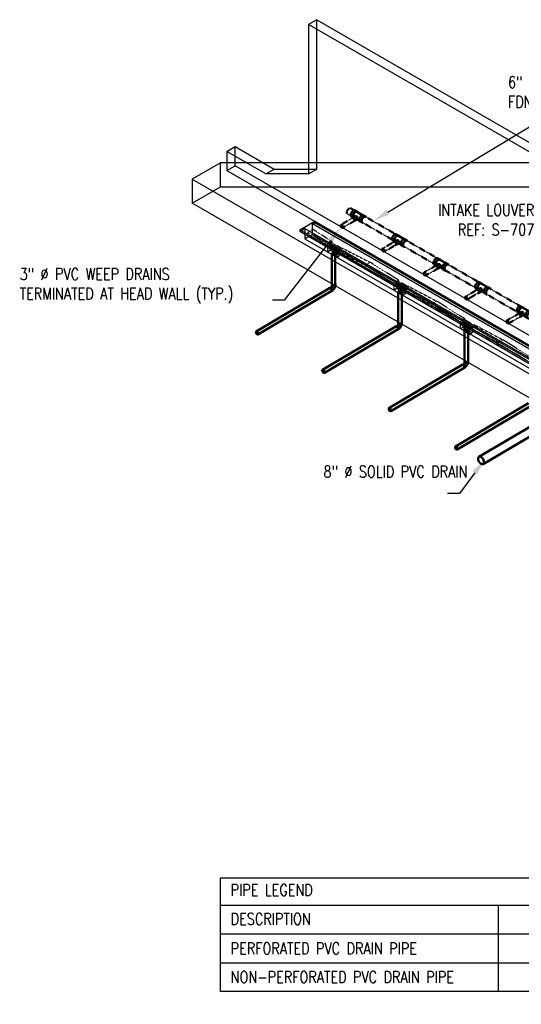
# Model space of a CAD drawing. Header units: inches. Extents: x 175 to 32888, y -1032 to 703.
# Tile 2 of 44: x 175 to 688, y -396 to 611. Entities that reach past the tile are written whole.
import ezdxf
from ezdxf import colors
from ezdxf.entities.mleader import LeaderData, LeaderLine
from ezdxf.math import Vec2, Vec3

# ---------------------------------------------------------------- set-up
doc = ezdxf.new("R2010")
doc.units = ezdxf.units.IN
doc.header["$LTSCALE"] = 0.5
doc.header["$MEASUREMENT"] = 0
for name, pattern in [('Dash - 1_16_', [0.1875, 0.125, -0.0625]), ('Dot 1_32_', [0.03125, 0, -0.03125]), ('HIDDEN2', [0.1875, 0.125, -0.0625])]:
    doc.linetypes.add(name, pattern=pattern)
for name, color, linetype in [('M-ANNO-NOTE', 2, 'Continuous'), ('M-DETL-LIGHT', 1, 'Continuous'), ('M-SECT-PATT', 8, 'Continuous'), ('P-PIPE', 3, 'Continuous'), ('S-ANNO-DIMS', 1, 'Continuous'), ('S-ANNO-TEXT', 2, 'Continuous')]:
    doc.layers.add(name, color=color, linetype=linetype)
doc.styles.add('Annotative', font='romans.shx', dxfattribs={"width": 0.8, "height": 0.125})

# ---------------------------------------------------------------- blocks, each defined once
blk = doc.blocks.new('Bend - PVC - Sch 40 - DWV_USACE - Standard-V30-DRAINAGE ISOMETRIC')
at = {"layer": 'P-PIPE', "color": 90, "lineweight": 50}
for p, q in [((1285, -169), (1283.9, -169.6)), ((1286.2, -165.7), (1286.2, -166.9)), ((1290.1, -166.9), (1290.1, -165.7)), ((1285.9, -173), (1287, -172.4))]:
    blk.add_line(p, q, dxfattribs=at)
for points in [[(1284.9, -169.7, 0), (1284.5, -169.5, 0), (1284.2, -169.5, 0), (1283.9, -169.6, 0), (1283.7, -169.8, 0), (1283.6, -170, 0)], [(1285.4, -173.1, 0), (1285.6, -173.1, 0), (1285.9, -173, 0), (1286.1, -172.8, 0), (1286.3, -172.5, 0), (1286.3, -172.1, 0), (1286.3, -171.7, 0), (1286.1, -171.2, 0), (1285.9, -170.7, 0), (1285.6, -170.3, 0), (1285.3, -170, 0), (1284.9, -169.7, 0)], [(1285, -169, 0), (1285, -169, 0), (1285.3, -168.9, 0), (1285.6, -168.9, 0), (1286, -169.1, 0)], [(1286.3, -167.4, 0), (1286.3, -167.4, 0), (1286.3, -167.5, 0), (1286.3, -167.6, 0), (1286.2, -167.6, 0), (1286.2, -167.7, 0), (1286.2, -167.8, 0), (1286.1, -167.8, 0), (1286.1, -167.9, 0), (1286.1, -168, 0), (1286, -168.1, 0), (1286, -168.1, 0), (1286, -168.2, 0), (1285.9, -168.3, 0), (1285.9, -168.4, 0), (1285.8, -168.4, 0), (1285.8, -168.5, 0), (1285.7, -168.6, 0), (1285.7, -168.6, 0), (1285.6, -168.7, 0), (1285.6, -168.7, 0), (1285.5, -168.8, 0), (1285.5, -168.8, 0), (1285.4, -168.9, 0), (1285.4, -168.9, 0)], [(1286, -169.1, 0), (1286.3, -169.3, 0), (1286.7, -169.7, 0), (1286.9, -170.1, 0), (1287.2, -170.6, 0), (1287.3, -171, 0), (1287.4, -171.5, 0), (1287.3, -171.9, 0), (1287.2, -172.2, 0), (1287, -172.4, 0)], [(1286.3, -165.3, 0), (1286.2, -165.4, 0), (1286.2, -165.7, 0), (1286.2, -166, 0), (1286.4, -166.3, 0), (1286.7, -166.5, 0)], [(1286.7, -167.7, 0), (1286.4, -167.5, 0), (1286.2, -167.2, 0), (1286.2, -166.9, 0)], [(1286.7, -166.5, 0), (1287.1, -166.7, 0), (1287.6, -166.8, 0), (1288.1, -166.8, 0), (1288.6, -166.8, 0), (1289.1, -166.7, 0), (1289.5, -166.5, 0), (1289.8, -166.3, 0), (1290, -166, 0), (1290.1, -165.7, 0), (1290, -165.4, 0), (1290, -165.3, 0)], [(1290.1, -166.9, 0), (1290, -167.2, 0), (1289.8, -167.5, 0), (1289.5, -167.7, 0), (1289.1, -167.9, 0), (1288.6, -168, 0), (1288.1, -168, 0), (1287.6, -168, 0), (1287.1, -167.9, 0), (1286.7, -167.7, 0)], [(1289.8, -167.5, 0), (1289.8, -167.5, 0), (1289.8, -167.7, 0), (1289.8, -167.9, 0), (1289.8, -168, 0), (1289.7, -168.2, 0), (1289.7, -168.3, 0), (1289.6, -168.5, 0), (1289.6, -168.7, 0), (1289.5, -168.8, 0), (1289.5, -169, 0), (1289.4, -169.1, 0), (1289.4, -169.3, 0), (1289.3, -169.4, 0), (1289.2, -169.6, 0), (1289.1, -169.7, 0), (1289.1, -169.8, 0), (1289, -170, 0), (1288.9, -170.1, 0), (1288.8, -170.3, 0), (1288.7, -170.4, 0), (1288.6, -170.5, 0), (1288.5, -170.7, 0), (1288.4, -170.8, 0), (1288.3, -170.9, 0), (1288.2, -171, 0), (1288.1, -171.2, 0), (1288, -171.3, 0), (1287.9, -171.4, 0), (1287.8, -171.5, 0), (1287.6, -171.6, 0), (1287.5, -171.7, 0), (1287.4, -171.8, 0), (1287.3, -171.9, 0)]]:
    blk.add_polyline3d(points, dxfattribs=at)
for centre, start, end in [((1287.2, -166.2), 126.6849, 134.3783), ((1289.1, -166.2), 45.6217, 53.3151)]:
    blk.add_arc(centre, 1.24, start, end, dxfattribs=at)
blk = doc.blocks.new('Plumbing_Joints_Spears_DWV_Tee_Reducing_Vent-Tee - P442-V27-DRAINAGE ISOMETRIC')
at = {"layer": 'P-PIPE', "color": 90, "lineweight": 50}
for p, q in [((2302.2, -613.9), (2300.1, -612.7)), ((2307.7, -617.5), (2302, -614.2)), ((2296.4, -619), (2298.1, -619.9)), ((2298.4, -619.8), (2297.3, -620.4)), ((2300.6, -618.7), (2298.9, -619.7)), ((2299.2, -623.7), (2300.3, -623.1)), ((2300.6, -622.7), (2302.3, -621.7)), ((2302.1, -621.9), (2304.4, -623.2)), ((2305.1, -624), (2307.2, -625.2)), ((2310.8, -618.9), (2308.7, -617.7))]:
    blk.add_line(p, q, dxfattribs=at)
for points in [[(2295.7, -617.3, 0), (2295.7, -616.5, 0), (2296, -615.6, 0), (2296.4, -614.8, 0), (2296.9, -614, 0), (2297.6, -613.3, 0), (2298.2, -612.9, 0), (2298.9, -612.6, 0), (2299.5, -612.5, 0), (2300, -612.7, 0)], [(2302.7, -614.6, 0), (2302.6, -614.3, 0), (2302.2, -613.9, 0), (2301.6, -613.7, 0), (2301, -613.8, 0), (2300.4, -614.1, 0), (2299.7, -614.6, 0), (2299.1, -615.2, 0), (2298.5, -616, 0), (2298.1, -616.9, 0), (2297.9, -617.7, 0), (2297.8, -618.5, 0)], [(2298, -618.4, 0), (2298.1, -617.7, 0), (2298.3, -616.9, 0), (2298.7, -616.1, 0), (2299.2, -615.4, 0), (2299.7, -614.8, 0), (2300.4, -614.3, 0), (2301, -614.1, 0), (2301.5, -614, 0), (2302, -614.2, 0)], [(2296.4, -619, 0), (2296, -618.6, 0), (2295.7, -618, 0), (2295.7, -617.3, 0)], [(2299.6, -622.8, 0), (2299.6, -622.4, 0), (2299.5, -621.9, 0), (2299.2, -621.5, 0), (2299, -621.1, 0), (2298.6, -620.7, 0), (2298.3, -620.5, 0), (2297.9, -620.3, 0), (2297.6, -620.3, 0), (2297.3, -620.4, 0), (2297.1, -620.6, 0), (2297, -620.7, 0)], [(2297.8, -618.5, 0), (2297.9, -619.3, 0), (2298.1, -619.9, 0)], [(2298.4, -619.7, 0), (2298.3, -619.6, 0), (2298.1, -619.1, 0), (2298, -618.4, 0)], [(2298.4, -619.8, 0), (2298.7, -619.7, 0), (2299, -619.7, 0), (2299.3, -619.8, 0), (2299.7, -620.1, 0), (2300, -620.5, 0), (2300.3, -620.9, 0), (2300.5, -621.3, 0), (2300.7, -621.8, 0), (2300.7, -622.2, 0)], [(2298.7, -623.8, 0), (2299, -623.8, 0), (2299.2, -623.7, 0), (2299.5, -623.5, 0), (2299.6, -623.2, 0), (2299.6, -622.8, 0)], [(2300.7, -622.2, 0), (2300.7, -622.6, 0), (2300.5, -622.9, 0), (2300.3, -623.1, 0)], [(2300.6, -618.7, 0), (2300.9, -618.6, 0), (2301.4, -618.6, 0), (2301.8, -618.8, 0), (2302.2, -619.3, 0), (2302.4, -619.8, 0), (2302.5, -620.5, 0), (2302.5, -621, 0)], [(2302.5, -621, 0), (2302.5, -621.4, 0), (2302.4, -621.7, 0), (2302.3, -621.7, 0)], [(2304.3, -622.3, 0), (2304.4, -621.5, 0), (2304.7, -620.6, 0), (2305.1, -619.8, 0), (2305.6, -619, 0), (2306.2, -618.3, 0), (2306.9, -617.9, 0), (2307.6, -617.6, 0), (2308.2, -617.5, 0), (2308.7, -617.7, 0)], [(2305.1, -624, 0), (2304.7, -623.6, 0), (2304.4, -623, 0), (2304.3, -622.3, 0)], [(2311.4, -619.5, 0), (2311.3, -619.3, 0), (2310.8, -618.9, 0), (2310.3, -618.7, 0), (2309.7, -618.8, 0), (2309, -619.1, 0), (2308.4, -619.6, 0), (2307.7, -620.2, 0), (2307.2, -621, 0), (2306.8, -621.9, 0), (2306.5, -622.7, 0), (2306.4, -623.5, 0)], [(2306.4, -623.5, 0), (2306.5, -624.3, 0), (2306.8, -624.8, 0), (2307.2, -625.2, 0), (2307.7, -625.4, 0), (2308, -625.4, 0)]]:
    blk.add_polyline3d(points, dxfattribs=at)
blk = doc.blocks.new('Plug - PVC - Sch 40 - DWV_USACE - Standard-V26-DRAINAGE ISOMETRIC')
at = {"layer": 'P-PIPE', "color": 90, "lineweight": 50}
for p, q in [((2205.5, -561.9), (2205.1, -562.1)), ((2205.1, -562.1), (2205.3, -562.2)), ((2205.1, -562.1), (2205.1, -562.5))]:
    blk.add_line(p, q, dxfattribs=at)
blk = doc.blocks.new('Mechanical_Box_H_rvt-1-DRAINAGE ISOMETRIC')
blk.add_line((631.9, 293.8), (631.9, 291.7))
at = {"layer": 'M-DETL-LIGHT', "linetype": 'HIDDEN2'}
for p, q in [((470, 393.7), (475.1, 396.7)), ((470, 390.4), (470, 393.7)), ((489.5, 381.2), (470, 393.7)), ((494.6, 384), (475.1, 396.7)), ((489.5, 379.1), (470, 390.5)), ((494.6, 384), (489.5, 381.1)), ((492.9, 381), (494.6, 383)), ((494.6, 384), (494.6, 383)), ((504.3, 377.3), (494.6, 383)), ((489.5, 381.1), (489.5, 379.1)), ((492.9, 381), (489.5, 379.1)), ((499.9, 373.1), (489.5, 379.1)), ((493.1, 380.9), (489.7, 379)), ((489.7, 379), (489.7, 378.5)), ((499.6, 372.7), (489.7, 378.5)), ((490, 378.4), (490, 374)), ((490, 374), (492.8, 375.6)), ((493, 371.7), (490, 374)), ((492.8, 380.4), (490.8, 379.3)), ((493.3, 380.1), (491.2, 378.9)), ((493.9, 379.8), (491.9, 378.6)), ((494.4, 379.4), (492.3, 378.3)), ((492.8, 380.3), (492.8, 375.6)), ((495.8, 373.4), (492.8, 375.6)), ((501.8, 375.8), (492.9, 381)), ((495, 379.2), (493, 378)), ((493, 371.7), (495.8, 373.4)), ((495.4, 378.8), (493.4, 377.6)), ((496.1, 378.5), (494, 377.4)), ((496.5, 378.2), (494.5, 377)), ((497.1, 377.9), (495.1, 376.8)), ((497.6, 377.6), (495.5, 376.4)), ((499.5, 371.2), (495.8, 373.4)), ((498.2, 377.3), (496.2, 376.1)), ((498.6, 376.9), (496.6, 375.8)), ((499.3, 376.7), (497.3, 375.5)), ((499.7, 376.3), (497.7, 375.1)), ((500.4, 376), (498.3, 374.9)), ((500.8, 375.7), (498.7, 374.5)), ((501.4, 375.4), (499.4, 374.3)), ((502.9, 375.1), (499.6, 373.2)), ((502.9, 374.6), (499.6, 372.7)), ((557.4, 339.9), (499.6, 373.6)), ((499.6, 373.2), (499.6, 372.7)), ((499.6, 372.8), (499.6, 368.4)), ((501.9, 375.1), (499.8, 373.9)), ((504.9, 377.6), (499.9, 374.8)), ((504.9, 376), (499.9, 373.1)), ((499.9, 375.1), (528.6, 359.9)), ((499.9, 374.8), (499.9, 373.1)), ((502.4, 374.3), (502.4, 370)), ((502.9, 375.1), (502.9, 374.6)), ((504.9, 377.6), (533.7, 362.9)), ((504.9, 377.6), (504.9, 376)), ((496.7, 369.6), (493, 371.7)), ((496.7, 369.6), (499.5, 371.2)), ((499.6, 368.4), (496.7, 369.6)), ((502.4, 370), (499.5, 371.2)), ((499.6, 368.4), (502.4, 370)), ((528.6, 359.9), (533.7, 362.9)), ((562.4, 344.9), (533.7, 362.9)), ((528.6, 356.7), (528.6, 359.9)), ((557.4, 342), (528.6, 359.9)), ((562.4, 344.8), (557.4, 341.9)), ((560.7, 341.8), (562.4, 343.8)), ((562.4, 344.8), (562.4, 343.8)), ((572.2, 338.1), (562.4, 343.8)), ((557.4, 341.9), (557.4, 339.9)), ((560.7, 341.8), (557.4, 339.9)), ((567.8, 333.9), (557.4, 339.9)), ((560.9, 341.7), (557.6, 339.8)), ((557.6, 339.8), (557.6, 339.3)), ((567.5, 333.6), (557.6, 339.3)), ((557.9, 339.2), (557.9, 334.8)), ((557.9, 334.8), (560.6, 336.4)), ((560.9, 332.5), (557.9, 334.8)), ((560.7, 341.2), (558.7, 340.1)), ((561.2, 340.9), (559.1, 339.7)), ((561.8, 340.6), (559.8, 339.4)), ((562.2, 340.3), (560.2, 339.1)), ((560.6, 341.2), (560.6, 336.4)), ((563.7, 334.2), (560.6, 336.4)), ((569.6, 336.6), (560.7, 341.8)), ((562.9, 340), (560.8, 338.8)), ((560.9, 332.5), (563.7, 334.2)), ((564.6, 330.4), (560.9, 332.5)), ((563.3, 339.6), (561.3, 338.5)), ((563.9, 339.4), (561.9, 338.2)), ((564.4, 339), (562.3, 337.8)), ((565, 338.7), (563, 337.6)), ((565.5, 338.4), (563.4, 337.2)), ((567.3, 332), (563.7, 334.2)), ((566.1, 338.1), (564.1, 336.9)), ((566.5, 337.7), (564.5, 336.6)), ((567.2, 337.5), (565.1, 336.3)), ((567.6, 337.1), (565.6, 336)), ((568.2, 336.9), (566.2, 335.7)), ((568.7, 336.5), (566.6, 335.3)), ((569.3, 336.2), (567.3, 335.1)), ((570.8, 336), (567.5, 334.1)), ((570.8, 335.5), (567.5, 333.6)), ((625.3, 300.4), (567.5, 334.1)), ((567.5, 334.1), (567.5, 333.6)), ((567.5, 333.6), (567.5, 329.2)), ((569.8, 335.9), (567.7, 334.7)), ((572.8, 338.4), (567.8, 335.6)), ((572.8, 336.8), (567.8, 333.9)), ((567.8, 335.6), (596.5, 320.3)), ((567.8, 335.6), (567.8, 333.9)), ((570.2, 335.1), (570.2, 330.8)), ((570.8, 336), (570.8, 335.5)), ((572.8, 338.4), (601.6, 323.3)), ((572.8, 338.4), (572.8, 336.8)), ((564.6, 330.4), (567.3, 332)), ((567.5, 329.2), (564.6, 330.4)), ((570.2, 330.8), (567.3, 332)), ((567.5, 329.2), (570.2, 330.8)), ((596.5, 320.3), (601.6, 323.3)), ((630.3, 305.3), (601.6, 323.3)), ((596.5, 317.1), (596.5, 320.3)), ((625.3, 302.4), (596.5, 320.3)), ((630.3, 305.2), (625.3, 302.4)), ((625.3, 302.4), (625.3, 300.4)), ((628.6, 302.3), (625.3, 300.4)), ((628.6, 302.3), (630.3, 304.2)), ((637.5, 297.1), (628.6, 302.3)), ((630.3, 305.2), (630.3, 304.2)), ((640.1, 298.5), (630.3, 304.2)), ((635.7, 294.3), (625.3, 300.4)), ((628.8, 302.1), (625.5, 300.2)), ((625.5, 300.2), (625.5, 299.7)), ((635.4, 294), (625.5, 299.7)), ((625.7, 299.6), (625.7, 295.2)), ((625.7, 295.2), (628.5, 296.8)), ((628.8, 293), (625.7, 295.2)), ((628.6, 301.7), (626.6, 300.5)), ((629, 301.3), (627, 300.1)), ((629.7, 301), (627.7, 299.9)), ((630.1, 300.7), (628.1, 299.5)), ((628.5, 301.6), (628.5, 296.8)), ((631.5, 294.6), (628.5, 296.8)), ((630.8, 300.4), (628.7, 299.3)), ((628.8, 293), (631.5, 294.6)), ((632.4, 290.8), (628.8, 293)), ((631.2, 300.1), (629.1, 298.9)), ((631.8, 299.8), (629.8, 298.6)), ((632.3, 299.4), (630.2, 298.3)), ((632.9, 299.2), (630.9, 298)), ((633.3, 298.8), (631.3, 297.6)), ((635.2, 292.4), (631.5, 294.6)), ((634, 298.5), (631.9, 297.4)), ((634.4, 298.2), (632.4, 297)), ((632.4, 290.8), (635.2, 292.4)), ((635.1, 297.9), (633, 296.7)), ((635.5, 297.6), (633.4, 296.4)), ((636.1, 297.3), (634.1, 296.1)), ((636.6, 296.9), (634.5, 295.8)), ((637.2, 296.7), (635.2, 295.5)), ((638.1, 291.2), (635.2, 292.4)), ((635.3, 294), (635.3, 289.6)), ((638.7, 296.4), (635.4, 294.5)), ((638.7, 295.9), (635.4, 294)), ((693.2, 260.8), (635.4, 294.5)), ((635.4, 294.5), (635.4, 294)), ((637.6, 296.3), (635.6, 295.1)), ((640.7, 298.9), (635.7, 296)), ((640.7, 297.2), (635.7, 294.3)), ((635.7, 296), (664.3, 280.8)), ((635.7, 296), (635.7, 294.3)), ((638.1, 295.6), (638.1, 291.2)), ((638.7, 296.4), (638.7, 295.9)), ((640.7, 298.9), (669.4, 283.7)), ((640.7, 298.9), (640.7, 297.2)), ((635.3, 289.6), (632.4, 290.8)), ((635.3, 289.6), (638.1, 291.2)), ((664.3, 280.8), (669.4, 283.7)), ((698.2, 265.7), (669.4, 283.7)), ((664.3, 277.5), (664.3, 280.8)), ((693.2, 262.8), (664.3, 280.8))]:
    blk.add_line(p, q, dxfattribs=at)
at = {"layer": 'M-DETL-LIGHT', "linetype": 'Continuous'}
for p, q in [((496.2, 372.6), (496.2, 370.7)), ((564, 333.4), (564, 331.5)), ((631.9, 293.8), (631.9, 291.9))]:
    blk.add_line(p, q, dxfattribs=at)
at = {"layer": 'M-DETL-LIGHT', "color": 1, "linetype": 'Continuous'}
for centre, radius, start, end in [((496.3, 371.6), 1.78, 95.745, 183.3375), ((496.3, 371.6), 1.67, 129.6759, 176.1977), ((496.9, 371.1), 2.13, 131.7697, 173.1765), ((496, 371.6), 1.78, 356.6625, 84.255), ((495.5, 371.1), 2.13, 6.8235, 48.2303), ((496, 371.6), 1.67, 3.8023, 50.3241), ((497.8, 370.9), 2.73, 141.495, 179.1974), ((502, 370.3), 6.43, 159.6343, 176.2953), ((490.4, 370.3), 6.43, 3.7047, 20.3657), ((494.5, 370.9), 2.73, 0.8026, 38.505), ((564.2, 332.4), 1.78, 95.745, 183.3375), ((564.2, 332.4), 1.67, 129.6759, 176.1977), ((564.7, 331.9), 2.13, 131.7697, 173.1765), ((565.7, 331.7), 2.73, 141.495, 179.1974), ((569.8, 331.1), 6.43, 159.6343, 176.2953), ((563.9, 332.4), 1.78, 356.6625, 84.255), ((558.3, 331.1), 6.43, 3.7047, 20.3657), ((562.4, 331.7), 2.73, 0.8026, 38.505), ((563.4, 331.9), 2.13, 6.8235, 48.2303), ((563.9, 332.4), 1.67, 3.8023, 50.3241), ((632.1, 292.9), 1.78, 95.745, 183.3375), ((632.1, 292.8), 1.67, 129.6759, 176.1977), ((632.6, 292.4), 2.13, 131.7697, 173.1765), ((633.6, 292.2), 2.73, 141.495, 179.1974), ((637.7, 291.6), 6.43, 159.6343, 176.2953), ((631.8, 292.9), 1.78, 356.6625, 84.255), ((626.1, 291.6), 6.43, 3.7047, 20.3657), ((630.3, 292.2), 2.73, 0.8026, 38.505), ((631.2, 292.4), 2.13, 6.8235, 48.2303), ((631.8, 292.8), 1.67, 3.8023, 50.3241)]:
    blk.add_arc(centre, radius, start, end, dxfattribs=at)
at = {"layer": 'M-DETL-LIGHT', "linetype": 'HIDDEN2', "extrusion": (0, 0, -1)}
for centre, start_param, end_param in [((491, 379.1), 0.920266, 4.095331), ((492.1, 378.5), 0.920266, 4.095331), ((493, 380.2), 4.095331, 7.203451), ((493.2, 377.8), 0.920266, 4.095331), ((494.1, 379.6), 4.095331, 7.203451), ((494.3, 377.2), 0.920266, 4.095331), ((495.2, 379), 4.095331, 7.203451), ((495.3, 376.6), 0.920266, 4.095331), ((496.3, 378.4), 4.095331, 7.203451), ((496.4, 376), 0.920266, 4.095331), ((497.3, 377.7), 4.095331, 7.203451), ((497.5, 375.3), 0.920266, 4.095331), ((498.4, 377.1), 4.095331, 7.203451), ((498.6, 374.7), 0.920266, 4.095331), ((499.5, 376.5), 4.095331, 7.203451), ((499.6, 374.1), 0.920266, 4.095331), ((500.6, 375.9), 4.095331, 7.203451), ((501.6, 375.2), 4.095331, 7.203451), ((558.9, 339.9), 0.920266, 4.095331), ((560, 339.3), 0.920266, 4.095331), ((560.9, 341), 4.095331, 7.203451), ((561.1, 338.7), 0.920266, 4.095331), ((562, 340.4), 4.095331, 7.203451), ((562.1, 338), 0.920266, 4.095331), ((563.1, 339.8), 4.095331, 7.203451), ((563.2, 337.4), 0.920266, 4.095331), ((564.1, 339.2), 4.095331, 7.203451), ((564.3, 336.8), 0.920266, 4.095331), ((565.2, 338.5), 4.095331, 7.203451), ((565.4, 336.1), 0.920266, 4.095331), ((566.3, 337.9), 4.095331, 7.203451), ((566.4, 335.5), 0.920266, 4.095331), ((567.4, 337.3), 4.095331, 7.203451), ((567.5, 334.9), 0.920266, 4.095331), ((568.4, 336.7), 4.095331, 7.203451), ((569.5, 336), 4.095331, 7.203451), ((626.8, 300.3), 0.920266, 4.095331), ((627.9, 299.7), 0.920266, 4.095331), ((628.8, 301.5), 4.095331, 7.203451), ((629, 299.1), 0.920266, 4.095331), ((629.9, 300.8), 4.095331, 7.203451), ((630, 298.5), 0.920266, 4.095331), ((631, 300.2), 4.095331, 7.203451), ((631.1, 297.8), 0.920266, 4.095331), ((632, 299.6), 4.095331, 7.203451), ((632.2, 297.2), 0.920266, 4.095331), ((633.1, 299), 4.095331, 7.203451), ((633.3, 296.6), 0.920266, 4.095331), ((634.2, 298.3), 4.095331, 7.203451), ((634.3, 295.9), 0.920266, 4.095331), ((635.3, 297.7), 4.095331, 7.203451), ((635.4, 295.3), 0.920266, 4.095331), ((636.3, 297.1), 4.095331, 7.203451), ((637.4, 296.5), 4.095331, 7.203451)]:
    blk.add_ellipse(centre, major_axis=(0.355, 0.042), ratio=0.675017, start_param=start_param, end_param=end_param, dxfattribs=at)
at = {"layer": 'M-DETL-LIGHT', "linetype": 'HIDDEN2'}
for centre in [(496.2, 371.5), (564, 332.3), (631.9, 292.7)]:
    blk.add_ellipse(centre, major_axis=(1.6, 0), ratio=0.6329, start_param=0, end_param=3.141593, dxfattribs=at)
at = {"layer": 'M-DETL-LIGHT', "extrusion": (0, 0, -1)}
for centre in [(496.2, 371.5), (564, 332.3), (631.9, 292.7)]:
    blk.add_ellipse(centre, major_axis=(1.6, 0), ratio=0.6329, start_param=0, end_param=3.141593, dxfattribs=at)
at = {"layer": 'P-PIPE', "color": 90, "linetype": 'Dash - 1_16_', "lineweight": 50}
for p, q in [((517.1, 416.3), (513.7, 418.3)), ((515.5, 408.3), (503.7, 401.5)), ((505.4, 398.4), (517.2, 405.2)), ((510.4, 412.5), (513.9, 410.5)), ((525.6, 403.8), (556.2, 386.1)), ((559.6, 391.8), (528.9, 409.5)), ((557.9, 383.8), (546.1, 377)), ((601.9, 367.4), (571.3, 385)), ((547.9, 373.9), (559.7, 380.7)), ((568, 379.3), (598.6, 361.6)), ((600.3, 359.3), (588.5, 352.5)), ((590.3, 349.4), (602.1, 356.2)), ((610.4, 354.8), (641.1, 337.1)), ((644.5, 342.8), (613.8, 360.5)), ((642.8, 334.8), (631, 328)), ((686.9, 318.3), (656.2, 336)), ((632.7, 324.9), (644.5, 331.8)), ((652.8, 330.3), (683.5, 312.6)), ((685.2, 310.3), (673.4, 303.5)), ((675.2, 300.4), (687, 307.3))]:
    blk.add_line(p, q, dxfattribs=at)
at = {"layer": 'P-PIPE', "color": 90, "lineweight": 50}
for p, q in [((494.4, 371.5), (494.4, 340.5)), ((497.9, 340.5), (497.9, 371.5)), ((492.1, 336.4), (417.1, 292.2)), ((418.8, 289.2), (493.8, 333.4)), ((562.3, 332.3), (562.3, 301.4)), ((565.8, 301.4), (565.8, 332.3)), ((559.9, 297.2), (484.9, 253)), ((486.7, 250), (561.7, 294.2)), ((630.2, 299.8), (630.2, 262.2)), ((633.7, 262.2), (633.7, 299.8)), ((842.9, 280.8), (644.8, 164)), ((649.2, 156.6), (847.3, 273.4)), ((627.8, 258), (552.8, 213.8)), ((554.6, 210.8), (629.6, 255)), ((695.7, 218.8), (620.7, 174.6)), ((622.5, 171.6), (697.5, 215.8))]:
    blk.add_line(p, q, dxfattribs=at)
at = {"layer": 'P-PIPE', "color": 90, "linetype": 'Dot 1_32_', "lineweight": 50}
for points in [[(509.7, 414.1, 0), (509.8, 414.8, 0), (510.1, 415.6, 0), (510.4, 416.4, 0), (510.9, 417.1, 0), (511.5, 417.7, 0), (512.1, 418.1, 0)], [(510.4, 412.5, 0), (510.1, 412.9, 0), (509.8, 413.4, 0), (509.7, 414.1, 0)], [(512.1, 418.1, 0), (512.7, 418.4, 0), (513.3, 418.4, 0), (513.7, 418.3, 0)], [(518.4, 414.4, 0), (517.8, 414, 0), (517.3, 413.4, 0), (516.8, 412.7, 0), (516.4, 411.9, 0), (516.2, 411.1, 0), (516.1, 410.4, 0)], [(524.9, 405.3, 0), (525, 406.1, 0), (525.2, 406.8, 0), (525.6, 407.6, 0), (526, 408.3, 0), (526.6, 408.9, 0), (527.2, 409.4, 0)], [(525.5, 403.8, 0), (525.2, 404.1, 0), (525, 404.7, 0), (524.9, 405.3, 0)], [(527.2, 409.4, 0), (527.8, 409.6, 0), (528.4, 409.7, 0), (528.9, 409.5, 0)], [(560.9, 389.9, 0), (560.3, 389.5, 0), (559.7, 388.9, 0), (559.2, 388.2, 0), (558.8, 387.4, 0), (558.6, 386.6, 0), (558.5, 385.9, 0)], [(567.3, 380.8, 0), (567.4, 381.6, 0), (567.6, 382.4, 0), (568, 383.1, 0), (568.5, 383.8, 0), (569, 384.4, 0), (569.6, 384.9, 0)], [(569.6, 384.9, 0), (570.3, 385.1, 0), (570.8, 385.2, 0), (571.3, 385, 0)], [(567.9, 379.4, 0), (567.6, 379.6, 0), (567.4, 380.2, 0), (567.3, 380.8, 0)], [(603.3, 365.4, 0), (602.7, 365, 0), (602.1, 364.4, 0), (601.6, 363.7, 0), (601.3, 362.9, 0), (601, 362.1, 0), (601, 361.4, 0)], [(609.7, 356.3, 0), (609.8, 357.1, 0), (610, 357.9, 0), (610.4, 358.6, 0), (610.9, 359.3, 0), (611.5, 359.9, 0), (612.1, 360.4, 0)], [(610.4, 354.9, 0), (610, 355.2, 0), (609.8, 355.7, 0), (609.7, 356.3, 0)], [(612.1, 360.4, 0), (612.7, 360.6, 0), (613.2, 360.7, 0), (613.7, 360.5, 0)], [(645.7, 341, 0), (645.1, 340.5, 0), (644.6, 339.9, 0), (644.1, 339.2, 0), (643.7, 338.4, 0), (643.5, 337.6, 0), (643.4, 336.9, 0)], [(652.2, 331.8, 0), (652.2, 332.6, 0), (652.5, 333.4, 0), (652.8, 334.1, 0), (653.3, 334.8, 0), (653.9, 335.4, 0), (654.5, 335.9, 0)], [(654.5, 335.9, 0), (655.1, 336.1, 0), (655.7, 336.2, 0), (656.1, 336.1, 0)], [(652.8, 330.4, 0), (652.5, 330.7, 0), (652.2, 331.2, 0), (652.2, 331.8, 0)], [(688.1, 316.5, 0), (687.5, 316, 0), (687, 315.4, 0), (686.5, 314.7, 0), (686.1, 313.9, 0), (685.9, 313.1, 0), (685.8, 312.4, 0)]]:
    blk.add_polyline3d(points, dxfattribs=at)
at = {"layer": 'P-PIPE', "color": 90, "lineweight": 50}
for points in [[(515.5, 408.3, 0), (515.8, 408.3, 0), (516.1, 408.3, 0), (516.4, 408.2, 0)], [(516.4, 408.2, 0), (516.7, 407.9, 0), (517, 407.6, 0), (517.2, 407.3, 0), (517.4, 406.8, 0), (517.6, 406.4, 0), (517.6, 406, 0)], [(517.6, 406, 0), (517.6, 405.7, 0), (517.4, 405.4, 0), (517.2, 405.2, 0)], [(504.6, 401.4, 0), (504.2, 401.5, 0), (504, 401.5, 0), (503.7, 401.5, 0), (503.5, 401.3, 0), (503.4, 401, 0), (503.3, 400.7, 0)], [(503.3, 400.7, 0), (503.4, 400.3, 0), (503.5, 399.8, 0), (503.7, 399.4, 0), (504, 399.1, 0), (504.2, 398.7, 0), (504.6, 398.5, 0)], [(505.8, 399.2, 0), (505.8, 399.6, 0), (505.6, 400, 0), (505.4, 400.4, 0), (505.2, 400.8, 0), (504.9, 401.1, 0), (504.6, 401.4, 0)], [(504.6, 398.5, 0), (504.9, 398.4, 0), (505.2, 398.3, 0), (505.4, 398.4, 0), (505.6, 398.6, 0), (505.8, 398.9, 0), (505.8, 399.2, 0)], [(557.9, 383.8, 0), (558.2, 383.9, 0), (558.5, 383.8, 0), (558.8, 383.7, 0)], [(558.8, 383.7, 0), (559.1, 383.5, 0), (559.4, 383.1, 0), (559.7, 382.8, 0), (559.9, 382.4, 0), (560, 381.9, 0), (560, 381.5, 0)], [(547, 376.9, 0), (546.7, 377, 0), (546.4, 377, 0), (546.1, 377, 0), (545.9, 376.8, 0), (545.8, 376.5, 0), (545.8, 376.2, 0)], [(545.8, 376.2, 0), (545.8, 375.8, 0), (545.9, 375.3, 0), (546.1, 374.9, 0), (546.4, 374.6, 0), (546.7, 374.3, 0), (547, 374, 0)], [(548.2, 374.7, 0), (548.2, 375.1, 0), (548.1, 375.5, 0), (547.9, 376, 0), (547.6, 376.3, 0), (547.3, 376.6, 0), (547, 376.9, 0)], [(547, 374, 0), (547.3, 373.9, 0), (547.6, 373.9, 0), (547.9, 373.9, 0), (548.1, 374.1, 0), (548.2, 374.4, 0), (548.2, 374.7, 0)], [(560, 381.5, 0), (560, 381.2, 0), (559.9, 380.9, 0), (559.7, 380.7, 0)], [(494.9, 372.2, 0), (494.7, 372, 0), (494.5, 371.8, 0), (494.4, 371.5, 0), (494.5, 371.2, 0), (494.7, 371, 0), (494.9, 370.8, 0)], [(497.4, 372.2, 0), (497, 372.4, 0), (496.6, 372.5, 0), (496.2, 372.5, 0), (495.7, 372.5, 0), (495.3, 372.4, 0), (494.9, 372.2, 0)], [(494.9, 370.8, 0), (495.3, 370.6, 0), (495.7, 370.5, 0), (496.2, 370.5, 0), (496.6, 370.5, 0), (497, 370.6, 0), (497.4, 370.8, 0)], [(497.4, 370.8, 0), (497.7, 371, 0), (497.9, 371.2, 0), (497.9, 371.5, 0), (497.9, 371.8, 0), (497.7, 372, 0), (497.4, 372.2, 0)], [(589.4, 352.4, 0), (589.1, 352.5, 0), (588.8, 352.5, 0), (588.5, 352.5, 0), (588.4, 352.3, 0), (588.2, 352, 0), (588.2, 351.7, 0)], [(600.3, 359.3, 0), (600.6, 359.4, 0), (600.9, 359.3, 0), (601.2, 359.2, 0)], [(601.2, 359.2, 0), (601.5, 359, 0), (601.8, 358.6, 0), (602.1, 358.3, 0), (602.3, 357.9, 0), (602.4, 357.4, 0), (602.5, 357, 0)], [(602.5, 357, 0), (602.4, 356.7, 0), (602.3, 356.4, 0), (602.1, 356.2, 0)], [(588.2, 351.7, 0), (588.2, 351.3, 0), (588.4, 350.9, 0), (588.5, 350.4, 0), (588.8, 350.1, 0), (589.1, 349.8, 0), (589.4, 349.5, 0)], [(590.7, 350.2, 0), (590.6, 350.6, 0), (590.5, 351, 0), (590.3, 351.5, 0), (590, 351.8, 0), (589.7, 352.1, 0), (589.4, 352.4, 0)], [(589.4, 349.5, 0), (589.7, 349.4, 0), (590, 349.4, 0), (590.3, 349.4, 0), (590.5, 349.6, 0), (590.6, 349.9, 0), (590.7, 350.2, 0)], [(492.1, 336.4, 0), (492.3, 336.5, 0), (492.6, 336.5, 0), (492.9, 336.3, 0)], [(492.9, 336.3, 0), (493.2, 336.1, 0), (493.5, 335.8, 0), (493.8, 335.4, 0), (494, 335, 0), (494.1, 334.6, 0), (494.2, 334.2, 0)], [(494.2, 334.2, 0), (494.1, 333.9, 0), (494, 333.6, 0), (493.8, 333.4, 0)], [(494.9, 339.8, 0), (494.7, 340, 0), (494.5, 340.3, 0), (494.4, 340.5, 0)], [(497.4, 339.8, 0), (497, 339.7, 0), (496.6, 339.6, 0), (496.2, 339.5, 0), (495.7, 339.6, 0), (495.3, 339.7, 0), (494.9, 339.8, 0)], [(497.9, 340.5, 0), (497.9, 340.3, 0), (497.7, 340, 0), (497.4, 339.8, 0)], [(562.8, 333, 0), (562.5, 332.8, 0), (562.4, 332.6, 0), (562.3, 332.3, 0), (562.4, 332.1, 0), (562.5, 331.8, 0), (562.8, 331.6, 0)], [(565.3, 333, 0), (564.9, 333.2, 0), (564.5, 333.3, 0), (564, 333.3, 0), (563.6, 333.3, 0), (563.2, 333.2, 0), (562.8, 333, 0)], [(565.3, 331.6, 0), (565.6, 331.8, 0), (565.7, 332.1, 0), (565.8, 332.3, 0), (565.7, 332.6, 0), (565.6, 332.8, 0), (565.3, 333, 0)], [(642.8, 334.8, 0), (643, 334.9, 0), (643.3, 334.8, 0), (643.7, 334.7, 0)], [(643.7, 334.7, 0), (644, 334.5, 0), (644.3, 334.1, 0), (644.5, 333.8, 0), (644.7, 333.4, 0), (644.8, 332.9, 0), (644.9, 332.6, 0)], [(644.9, 332.6, 0), (644.8, 332.2, 0), (644.7, 331.9, 0), (644.5, 331.8, 0)], [(562.8, 331.6, 0), (563.2, 331.4, 0), (563.6, 331.3, 0), (564, 331.3, 0), (564.5, 331.3, 0), (564.9, 331.4, 0), (565.3, 331.6, 0)], [(631.8, 327.9, 0), (631.5, 328, 0), (631.2, 328.1, 0), (631, 328, 0), (630.8, 327.8, 0), (630.7, 327.5, 0), (630.6, 327.2, 0)], [(630.6, 327.2, 0), (630.7, 326.8, 0), (630.8, 326.4, 0), (631, 326, 0), (631.2, 325.6, 0), (631.5, 325.3, 0), (631.8, 325, 0)], [(633.1, 325.7, 0), (633, 326.1, 0), (632.9, 326.6, 0), (632.7, 327, 0), (632.5, 327.3, 0), (632.2, 327.7, 0), (631.8, 327.9, 0)], [(631.8, 325, 0), (632.2, 324.9, 0), (632.5, 324.9, 0), (632.7, 324.9, 0), (632.9, 325.1, 0), (633, 325.4, 0), (633.1, 325.7, 0)], [(674.3, 303.4, 0), (674, 303.5, 0), (673.7, 303.6, 0), (673.4, 303.5, 0), (673.2, 303.3, 0), (673.1, 303, 0), (673, 302.7, 0)], [(673, 302.7, 0), (673.1, 302.3, 0), (673.2, 301.9, 0), (673.4, 301.5, 0), (673.7, 301.1, 0), (674, 300.8, 0), (674.3, 300.5, 0)], [(675.5, 301.2, 0), (675.5, 301.6, 0), (675.3, 302.1, 0), (675.2, 302.5, 0), (674.9, 302.8, 0), (674.6, 303.2, 0), (674.3, 303.4, 0)], [(685.2, 310.3, 0), (685.5, 310.4, 0), (685.8, 310.3, 0), (686.1, 310.2, 0)], [(686.1, 310.2, 0), (686.4, 310, 0), (686.7, 309.7, 0), (687, 309.3, 0), (687.1, 308.9, 0), (687.3, 308.5, 0), (687.3, 308.1, 0)], [(687.3, 308.1, 0), (687.3, 307.7, 0), (687.1, 307.4, 0), (687, 307.3, 0)], [(417.9, 292.1, 0), (417.6, 292.3, 0), (417.3, 292.3, 0), (417.1, 292.2, 0), (416.9, 292, 0), (416.7, 291.8, 0), (416.7, 291.4, 0)], [(419.2, 290, 0), (419.1, 290.4, 0), (419, 290.8, 0), (418.8, 291.2, 0), (418.6, 291.6, 0), (418.3, 291.9, 0), (417.9, 292.1, 0)], [(559.9, 297.2, 0), (560.2, 297.3, 0), (560.5, 297.3, 0), (560.8, 297.1, 0)], [(560.8, 297.1, 0), (561.1, 296.9, 0), (561.4, 296.6, 0), (561.7, 296.2, 0), (561.9, 295.8, 0), (562, 295.4, 0), (562.1, 295, 0)], [(562.1, 295, 0), (562, 294.7, 0), (561.9, 294.4, 0), (561.7, 294.2, 0)], [(562.8, 300.6, 0), (562.5, 300.8, 0), (562.4, 301.1, 0), (562.3, 301.4, 0)], [(565.3, 300.6, 0), (564.9, 300.5, 0), (564.5, 300.4, 0), (564, 300.3, 0), (563.6, 300.4, 0), (563.2, 300.5, 0), (562.8, 300.6, 0)], [(565.8, 301.4, 0), (565.7, 301.1, 0), (565.6, 300.8, 0), (565.3, 300.6, 0)], [(630.7, 293.5, 0), (630.4, 293.3, 0), (630.2, 293, 0), (630.2, 292.7, 0), (630.2, 292.5, 0), (630.4, 292.2, 0), (630.7, 292, 0)], [(633.2, 293.5, 0), (632.8, 293.6, 0), (632.4, 293.7, 0), (631.9, 293.8, 0), (631.5, 293.7, 0), (631.1, 293.6, 0), (630.7, 293.5, 0)], [(633.2, 292, 0), (633.4, 292.2, 0), (633.6, 292.5, 0), (633.7, 292.7, 0), (633.6, 293, 0), (633.4, 293.3, 0), (633.2, 293.5, 0)], [(674.3, 300.5, 0), (674.6, 300.4, 0), (674.9, 300.4, 0), (675.2, 300.4, 0), (675.3, 300.6, 0), (675.5, 300.9, 0), (675.5, 301.2, 0)], [(416.7, 291.4, 0), (416.8, 291, 0), (416.9, 290.6, 0), (417.1, 290.2, 0), (417.3, 289.8, 0), (417.6, 289.5, 0), (418, 289.3, 0)], [(418, 289.3, 0), (418.3, 289.2, 0), (418.6, 289.1, 0), (418.8, 289.2, 0), (419, 289.4, 0), (419.1, 289.7, 0), (419.2, 290, 0)], [(630.7, 292, 0), (631.1, 291.9, 0), (631.5, 291.8, 0), (631.9, 291.7, 0), (632.4, 291.8, 0), (632.8, 291.9, 0), (633.2, 292, 0)], [(630.7, 261.4, 0), (630.4, 261.7, 0), (630.2, 261.9, 0), (630.2, 262.2, 0)], [(633.7, 262.2, 0), (633.6, 261.9, 0), (633.4, 261.7, 0), (633.2, 261.4, 0)], [(485.8, 252.9, 0), (485.5, 253.1, 0), (485.2, 253.1, 0), (484.9, 253, 0), (484.7, 252.9, 0), (484.6, 252.6, 0), (484.6, 252.2, 0)], [(484.6, 252.2, 0), (484.6, 251.8, 0), (484.8, 251.4, 0), (485, 251, 0), (485.2, 250.6, 0), (485.5, 250.3, 0), (485.8, 250.1, 0)], [(487.1, 250.8, 0), (487, 251.2, 0), (486.9, 251.6, 0), (486.7, 252, 0), (486.4, 252.4, 0), (486.1, 252.7, 0), (485.8, 252.9, 0)], [(627.8, 258, 0), (628.1, 258.1, 0), (628.4, 258.1, 0), (628.7, 258, 0)], [(628.7, 258, 0), (629, 257.7, 0), (629.3, 257.4, 0), (629.6, 257, 0), (629.8, 256.6, 0), (629.9, 256.2, 0), (629.9, 255.8, 0)], [(629.9, 255.8, 0), (629.9, 255.5, 0), (629.8, 255.2, 0), (629.6, 255, 0)], [(633.2, 261.4, 0), (632.8, 261.3, 0), (632.4, 261.2, 0), (631.9, 261.1, 0), (631.5, 261.2, 0), (631.1, 261.3, 0), (630.7, 261.4, 0)], [(485.8, 250.1, 0), (486.2, 250, 0), (486.5, 249.9, 0), (486.7, 250, 0), (486.9, 250.2, 0), (487, 250.5, 0), (487.1, 250.8, 0)], [(553.7, 213.8, 0), (553.4, 213.9, 0), (553.1, 213.9, 0), (552.8, 213.8, 0), (552.6, 213.7, 0), (552.5, 213.4, 0), (552.5, 213, 0)], [(552.5, 213, 0), (552.5, 212.7, 0), (552.6, 212.2, 0), (552.8, 211.8, 0), (553.1, 211.5, 0), (553.4, 211.1, 0), (553.7, 210.9, 0)], [(554.9, 211.6, 0), (554.9, 212, 0), (554.8, 212.4, 0), (554.6, 212.8, 0), (554.3, 213.2, 0), (554, 213.5, 0), (553.7, 213.8, 0)], [(553.7, 210.9, 0), (554, 210.8, 0), (554.3, 210.7, 0), (554.6, 210.8, 0), (554.8, 211, 0), (554.9, 211.3, 0), (554.9, 211.6, 0)], [(621.6, 174.6, 0), (621.3, 174.7, 0), (621, 174.7, 0), (620.7, 174.6, 0), (620.5, 174.5, 0), (620.4, 174.2, 0), (620.4, 173.9, 0)], [(620.4, 173.9, 0), (620.4, 173.5, 0), (620.5, 173, 0), (620.7, 172.6, 0), (621, 172.3, 0), (621.3, 172, 0), (621.6, 171.7, 0)], [(622.8, 172.4, 0), (622.8, 172.8, 0), (622.7, 173.2, 0), (622.5, 173.6, 0), (622.2, 174, 0), (621.9, 174.3, 0), (621.6, 174.6, 0)], [(621.6, 171.7, 0), (621.9, 171.6, 0), (622.2, 171.6, 0), (622.5, 171.6, 0), (622.7, 171.8, 0), (622.8, 172.1, 0), (622.8, 172.4, 0)], [(647, 163.8, 0), (646.2, 164.2, 0), (645.5, 164.2, 0), (644.8, 164, 0), (644.4, 163.6, 0), (644.1, 162.9, 0), (644, 162.1, 0)], [(644, 162.1, 0), (644.1, 161.1, 0), (644.4, 160.1, 0), (644.9, 159.1, 0), (645.5, 158.2, 0), (646.3, 157.4, 0), (647, 156.8, 0)], [(650.1, 158.6, 0), (650, 159.5, 0), (649.6, 160.6, 0), (649.1, 161.6, 0), (648.5, 162.5, 0), (647.8, 163.3, 0), (647, 163.8, 0)], [(647, 156.8, 0), (647.8, 156.5, 0), (648.6, 156.4, 0), (649.2, 156.6, 0), (649.7, 157.1, 0), (650, 157.7, 0), (650.1, 158.6, 0)]]:
    blk.add_polyline3d(points, dxfattribs=at)
for name, p in [('Plug - PVC - Sch 40 - DWV_USACE - Standard-V26-DRAINAGE ISOMETRIC', (-1694.9, 978.6)), ('Plumbing_Joints_Spears_DWV_Tee_Reducing_Vent-Tee - P442-V27-DRAINAGE ISOMETRIC', (-1781.9, 1028.8)), ('Plumbing_Joints_Spears_DWV_Tee_Reducing_Vent-Tee - P442-V27-DRAINAGE ISOMETRIC', (-1739.5, 1004.3)), ('Plumbing_Joints_Spears_DWV_Tee_Reducing_Vent-Tee - P442-V27-DRAINAGE ISOMETRIC', (-1697.1, 979.8)), ('Plumbing_Joints_Spears_DWV_Tee_Reducing_Vent-Tee - P442-V27-DRAINAGE ISOMETRIC', (-1654.6, 955.3)), ('Bend - PVC - Sch 40 - DWV_USACE - Standard-V30-DRAINAGE ISOMETRIC', (-792, 506.2)), ('Plumbing_Joints_Spears_DWV_Tee_Reducing_Vent-Tee - P442-V27-DRAINAGE ISOMETRIC', (-1612.2, 930.8)), ('Bend - PVC - Sch 40 - DWV_USACE - Standard-V30-DRAINAGE ISOMETRIC', (-724.1, 467)), ('Bend - PVC - Sch 40 - DWV_USACE - Standard-V30-DRAINAGE ISOMETRIC', (-656.2, 427.8))]:
    blk.add_blockref(name, p, dxfattribs=at)

msp = doc.modelspace()

# ---------------------------------------------------------------- linework, layer by layer
at = {"layer": 'M-ANNO-NOTE'}
for p, q in [((380.3, -294.8), (851.3, -294.8)), ((664.8, -382.9), (664.8, -294.8)), ((380.3, -324.1), (851.3, -324.1)), ((380.3, -353.5), (851.3, -353.5))]:
    msp.add_line(p, q, dxfattribs=at)
msp.add_lwpolyline([(380.3, -382.9), (380.3, -266.8), (851.3, -266.8), (851.3, -382.9)], close=True, dxfattribs=at)
at = {"layer": 'M-SECT-PATT', "lineweight": -3}
for p, q in [((478.9, 611.2), (470.4, 606.3)), ((2402.9, -509.4), (470.4, 606.3)), ((470.4, 606.3), (470.4, 453.5)), ((478.9, 458.4), (478.9, 611.2)), ((478.9, 611.2), (739.8, 460.6)), ((387, 476.5), (395.5, 481.4)), ((426.7, 453.5), (387, 476.5)), ((387, 476.5), (387, 456.9)), ((395.5, 461.8), (395.5, 481.4)), ((395.5, 481.4), (435.2, 458.4)), ((380.6, 464.6), (351.6, 447.9)), ((780.8, 464.6), (380.6, 464.6)), ((380.6, 440.1), (380.6, 464.6)), ((387, 456.9), (395.5, 461.8)), ((387, 456.9), (765.3, 238.5)), ((739.8, 263), (395.5, 461.8)), ((426.7, 453.5), (435.2, 458.4)), ((470.4, 453.5), (426.7, 453.5)), ((435.2, 458.4), (478.9, 458.4)), ((470.4, 453.5), (478.9, 458.4)), ((351.6, 447.9), (714.4, 238.5)), ((351.6, 447.9), (351.6, 423.4)), ((351.6, 423.4), (380.6, 440.1)), ((380.6, 440.1), (780.8, 440.1)), ((939.2, 84.2), (351.6, 423.4)), ((461.6, 396.3), (476.8, 405)), ((474.7, 402.2), (476.8, 403.4)), ((476.8, 405), (765.1, 238.6)), ((476.8, 403.4), (476.8, 405)), ((765.1, 236.9), (476.8, 403.4)), ((461.6, 394.6), (466.9, 397.7)), ((749.9, 229.8), (461.6, 396.3)), ((461.6, 396.3), (461.6, 394.6)), ((749.9, 228.2), (461.6, 394.6)), ((466.9, 397.7), (466.9, 387.1)), ((466.9, 397.7), (755.2, 231.2)), ((474.7, 391.6), (474.7, 402.2)), ((763, 235.7), (474.7, 402.2)), ((474.7, 391.6), (466.9, 387.1)), ((466.9, 387.1), (755.2, 220.6)), ((763, 225.1), (474.7, 391.6))]:
    msp.add_line(p, q, dxfattribs=at)

# ---------------------------------------------------------------- block references
at = {"layer": 'P-PIPE', "lineweight": -3}
msp.add_blockref('Mechanical_Box_H_rvt-1-DRAINAGE ISOMETRIC', (0, 0), dxfattribs=at)

# ---------------------------------------------------------------- texts
at = {"layer": 'S-ANNO-TEXT', "lineweight": -3, "char_height": 12, "attachment_point": 1, "line_spacing_factor": 0.981704, "style": 'Annotative'}
for s, insert, width in [('PIPE LEGEND', (390.9, -273.1), 615.686), ('DESCRIPTION', (390.9, -302.7), 615.686), ('PERFORATED PVC DRAIN PIPE ', (390.9, -332.9), 222.105), ('NON-PERFORATED PVC DRAIN PIPE', (390.9, -362.1), 268.342)]:
    msp.add_mtext(s, dxfattribs=dict(at, insert=insert, width=width))

# ---------------------------------------------------------------- leaders
at = {"layer": 'S-ANNO-DIMS', "lineweight": -3}
ml = msp.add_multileader_mtext('Standard', dxfattribs=at)
ml.set_content('6" %%C PERF.\\PFDN. DRAIN', color=2, style='Annotative')
ml.set_leader_properties()
ml.build(insert=Vec2(0, 0))
ml.multileader.update_dxf_attribs({"dogleg_length": 0.125, "arrow_head_size": 17.3, "scale": 96})
ctx = ml.context
ctx.base_point, ctx.scale, ctx.char_height, ctx.arrow_head_size, ctx.landing_gap_size, ctx.plane_origin = Vec3(661.7, 547.2), 96, 12, 17.3, 9, Vec3(627.2, 548.4)
ctx.text_align_type = 1
notes = []
notes.append((ctx, [(1, (1, 1, 0), (772.2, 547.2), (-1, 0), 12, [(0, [(536.9, 405.3)], 0, []), (1, [(883.3, 336.1)], 0, [])])]))
ctx.mtext.insert, ctx.mtext.alignment, ctx.mtext.flow_direction = Vec3(711, 553.2), 2, 5
ml = msp.add_multileader_mtext('Standard', dxfattribs=at)
ml.set_content('INTAKE LOUVER\\PREF: S-707', color=2, style='Annotative')
ml.set_leader_properties()
ml.build(insert=Vec2(0, 0))
ml.multileader.update_dxf_attribs({"text_right_attachment_type": 3, "dogleg_length": 0.125, "arrow_head_size": 17.3, "scale": 96})
ctx = ml.context
ctx.base_point, ctx.scale, ctx.char_height, ctx.arrow_head_size, ctx.landing_gap_size, ctx.plane_origin = Vec3(584.1, 416.4), 96, 12, 17.3, 9, Vec3(549.2, 411.1)
ctx.right_attachment, ctx.text_align_type = 3, 2
notes.append((ctx, [(1, (1, 1, 0), (722.4, 396.4), (-1, 0), 12, [(0, [(713.3, 308.7)], 0, [])])]))
ctx.mtext.insert, ctx.mtext.alignment, ctx.mtext.flow_direction = Vec3(701.4, 422.4), 3, 5
ml = msp.add_multileader_mtext('Standard', dxfattribs=at)
ml.set_content('3" %%C PVC WEEP DRAINS\\PTERMINATED AT HEAD WALL (TYP.)', color=2, style='Annotative')
ml.set_leader_properties()
ml.build(insert=Vec2(0, 0))
ml.multileader.update_dxf_attribs({"text_right_attachment_type": 3, "dogleg_length": 0.125, "arrow_head_size": 17.3, "scale": 96})
ctx = ml.context
ctx.base_point, ctx.scale, ctx.char_height, ctx.arrow_head_size, ctx.landing_gap_size, ctx.plane_origin = Vec3(166, 349), 96, 12, 17.3, 9, Vec3(243.4, 370.2)
ctx.right_attachment = 3
notes.append((ctx, [(1, (1, 1, 0), (445.6, 324.4), (-1, 0), 12, [(0, [(503.5, 398.9)], 0, [])])]))
ctx.mtext.insert, ctx.mtext.width, ctx.mtext.flow_direction = Vec3(175, 357), 340.759, 5
ml = msp.add_multileader_mtext('Standard', dxfattribs=at)
ml.set_content('8" %%C SOLID PVC DRAIN', color=2, style='Annotative')
ml.set_leader_properties()
ml.build(insert=Vec2(0, 0))
ml.multileader.update_dxf_attribs({"text_right_attachment_type": 3, "dogleg_length": 0.125, "arrow_head_size": 17.3, "scale": 96})
ctx = ml.context
ctx.base_point, ctx.scale, ctx.char_height, ctx.arrow_head_size, ctx.landing_gap_size, ctx.plane_origin = Vec3(476.8, 148.9), 96, 12, 17.3, 9, Vec3(458.9, 146.2)
ctx.right_attachment = 3
notes.append((ctx, [(1, (1, 1, 0), (624.8, 126.6), (-1, 0), 12, [(0, [(650.9, 161.6)], 0, [])])]))
ctx.mtext.insert, ctx.mtext.width, ctx.mtext.flow_direction = Vec3(485.8, 154.9), 135.119, 5
for ctx, leaders in notes:
    for number, flags, end, landing, length, lines in leaders:
        leader = LeaderData()
        leader.index, (leader.has_last_leader_line, leader.has_dogleg_vector, leader.attachment_direction) = number, flags
        leader.last_leader_point, leader.dogleg_vector, leader.dogleg_length = Vec3(end), Vec3(landing), length
        for number, points, colour, breaks in lines:
            line = LeaderLine()
            line.index, line.vertices, line.color, line.breaks = number, Vec3.list(points), colors.encode_raw_color(colour), breaks
            leader.lines.append(line)
        ctx.leaders.append(leader)

doc.saveas('drawing.dxf')
